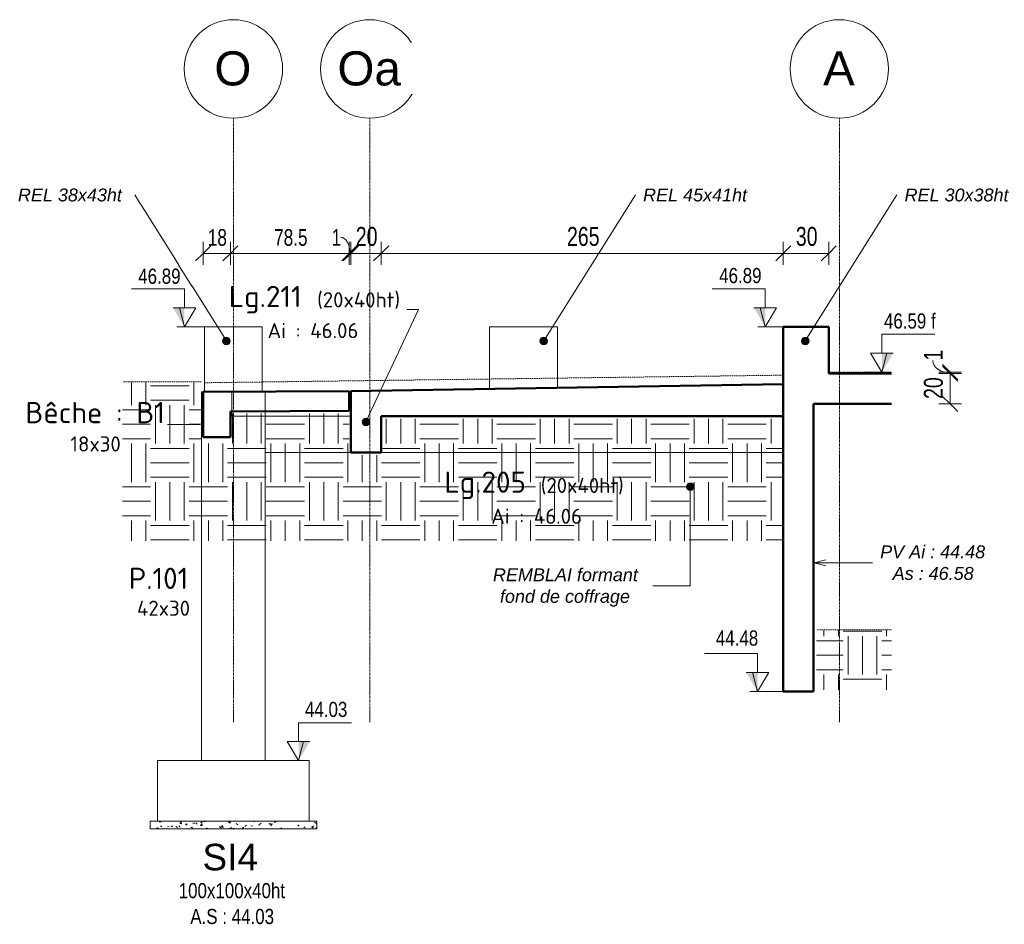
# Model space of a CAD drawing. Header units: millimetres. Extents: x 3690 to 285311, y -2348 to 78336.
# Tile 42 of 46: x 198592 to 205092, y 42947 to 48916. Entities that reach past the tile are written whole.
import ezdxf

# ---------------------------------------------------------------- set-up
doc = ezdxf.new("R2010")
doc.units = ezdxf.units.MM
doc.linetypes.add('Ligne de quadrillage', pattern=[22.225, 12.7, -3.175, 3.175, -3.175])
doc.linetypes.add('tiret perso', pattern=[2.6, 1.3, -1.3])
for name, color, linetype, lineweight in [('A-ANNO-DIMS', 211, 'Continuous', 9), ('A-ANNO-DIMS-50', 211, 'Continuous', 9), ('A-DETL', 90, 'Continuous', 5), ('A-DETL-GENF', 92, 'Continuous', 5), ('A-DETL-THIN', 151, 'Continuous', 5), ('A-DETL-WIDE', 214, 'Continuous', 50), ('A-FLOR', 192, 'Continuous', 5), ('A-FLOR-IDEN', 11, 'Continuous', 9), ('A-FLOR-MCUT', 51, 'Continuous', 50), ('A-WALL', 113, 'Continuous', 9), ('G-ANNO-DIMS', 111, 'Continuous', 9), ('G-ANNO-TEXT', 231, 'Continuous', 9), ('S-BEAM', 12, 'Continuous', 5), ('S-BEAM-IDEN', 2, 'Continuous', 9), ('S-COLS', 52, 'Continuous', 5), ('S-COLS-IDEN', 171, 'Continuous', 9), ('S-FNDN', 32, 'Continuous', 9), ('S-FNDN-IDEN', 2, 'Continuous', 9), ('S-GRID', 1, 'Continuous', 9), ('S-GRID-IDEN', 1, 'Continuous', 9)]:
    doc.layers.add(name, color=color, linetype=linetype, lineweight=lineweight)
doc.styles.add('Arial Narrow_5', font='ARIALN.TTF', dxfattribs={"width": 0.9, "height": 125})
doc.styles.add('Arial Narrow_7', font='ARIALN.TTF', dxfattribs={"width": 0.9, "height": 110})
doc.styles.add('Arial_5', font='arial.ttf', dxfattribs={"height": 225})
doc.styles.add('Arial_6', font='arial.ttf', dxfattribs={"width": 0.8, "height": 100})
doc.styles.add('Arial_7', font='arial.ttf', dxfattribs={"height": 175})
doc.styles.add('Arial_I_3', font='ariali.ttf', dxfattribs={"height": 85})
doc.styles.add('ISOCPEUR', font='isocpeur.ttf', dxfattribs={"height": 100})
doc.styles.add('ISOCPEUR_B', font='txt', dxfattribs={"height": 140})
doc.dimstyles.new('AB6_1_50_-_GB_2', dxfattribs={"dimscale": 304.8, "dimtxt": 127.928872, "dimasz": 0.328084, "dimexe": 0.246063, "dimexo": 0.0625, "dimgap": 0.04101, "dimtad": 1, "dimdec": 0, "dimlfac": 0.1, "dimdsep": 46, "dimtxsty": 'Arial Narrow_5', "dimblk1": 'OBLIQUE', "dimblk2": 'OBLIQUE', "dimsah": 1, "dimcen": 0.09, "dimazin": 0, "dimtfac": 1, "dimtdec": 4, "dimtix": 1, "dimtmove": 1, "dimatfit": 3, "dimfxl": 0.246063, "dimfxlon": 1, "dimtvp": 1, "dimtolj": 1, "dimtzin": 0, "dimarcsym": 2})
doc.dimstyles.new('AB6_1_50_-_GB_3', dxfattribs={"dimscale": 304.8, "dimtxt": 127.928872, "dimasz": 0.328084, "dimexe": 0.246063, "dimexo": 0.0625, "dimgap": 0.04101, "dimtad": 1, "dimdec": 0, "dimlfac": 0.1, "dimdsep": 46, "dimtxsty": 'Arial Narrow_5', "dimblk1": 'OBLIQUE', "dimblk2": 'OBLIQUE', "dimsah": 1, "dimcen": 0.09, "dimazin": 0, "dimtfac": 1, "dimtdec": 4, "dimtix": 1, "dimtmove": 0, "dimatfit": 3, "dimfxl": 0.246063, "dimfxlon": 1, "dimtvp": 1, "dimtolj": 1, "dimtzin": 0, "dimarcsym": 2})
doc.dimstyles.new('AB6_1_50_-_GB_COUPES', dxfattribs={"dimscale": 304.8, "dimtxt": 112.577407, "dimasz": 0.328084, "dimexe": 0.246063, "dimexo": 0.0625, "dimgap": 0.057415, "dimtad": 1, "dimdec": 1, "dimlfac": 0.1, "dimrnd": 0.5, "dimdsep": 46, "dimtxsty": 'Arial Narrow_7', "dimblk1": 'OBLIQUE', "dimblk2": 'OBLIQUE', "dimsah": 1, "dimcen": 0.09, "dimazin": 0, "dimtfac": 1, "dimtdec": 4, "dimtix": 1, "dimtmove": 1, "dimatfit": 3, "dimfxl": 0.246063, "dimfxlon": 1, "dimtvp": 1, "dimtolj": 1, "dimtzin": 0, "dimarcsym": 2})
doc.dimstyles.new('AB6_1_50_-_GB_COUPES_1', dxfattribs={"dimscale": 304.8, "dimtxt": 112.577407, "dimasz": 0.328084, "dimexe": 0.246063, "dimexo": 0.0625, "dimgap": 0.057415, "dimtad": 1, "dimdec": 1, "dimlfac": 0.1, "dimrnd": 0.5, "dimdsep": 46, "dimtxsty": 'Arial Narrow_7', "dimblk1": 'OBLIQUE', "dimblk2": 'OBLIQUE', "dimsah": 1, "dimcen": 0.09, "dimazin": 0, "dimtfac": 1, "dimtdec": 4, "dimtix": 1, "dimtmove": 0, "dimatfit": 3, "dimfxl": 0.246063, "dimfxlon": 1, "dimtvp": 1, "dimtolj": 1, "dimtzin": 0, "dimarcsym": 2})
pattern_1 = [(0, (203266.66, 33958.4), (254, 254), [254, -254]), (0, (203266.66, 34053.65), (254, 254), [254, -254]), (0, (203266.66, 34148.9), (254, 254), [254, -254]), (90, (203298.4, 34180.65), (-254, 254), [254, -254]), (90, (203393.66, 34180.65), (-254, 254), [254, -254]), (90, (203488.9, 34180.65), (-254, 254), [254, -254])]

# ---------------------------------------------------------------- blocks, each defined once
blk = doc.blocks.new('Quadrillage - M_Extrémité de la ligne de quadrillage - Cercle-11575-102 variante')
at = {"layer": 'S-GRID-IDEN'}
blk.add_circle((-15938.1, 48590.5), 325, dxfattribs=at)
blk = doc.blocks.new('Cotes d_élévation - M_Cote d_élévation - Extérieur rempli-1422902-102 variante')
at = {"layer": 'G-ANNO-DIMS'}
blk.add_hatch(color=256, dxfattribs=at).paths.add_polyline_path([(-12477.9, 44483.3), (-12477.9, 44608.3), (-12552.9, 44608.3)])
for p, q in [((-12477.9, 44733.3), (-12827.9, 44733.3)), ((-12477.9, 44608.3), (-12477.9, 44733.3)), ((-12552.9, 44608.3), (-12477.9, 44608.3)), ((-12511.3, 44608.3), (-12477.9, 44483.3)), ((-12477.9, 44483.3), (-12402.9, 44608.3)), ((-12477.9, 44608.3), (-12402.9, 44608.3)), ((-12427.9, 44483.3), (-12527.9, 44483.3))]:
    blk.add_line(p, q, dxfattribs=at)
blk = doc.blocks.new('DIMBLOCK451-102 variante')
at = {"layer": 'A-ANNO-DIMS-50', "lineweight": 18}
for p, q in [((204735.2, 46580), (204685.2, 46630)), ((204735.2, 46580), (204785.2, 46530)), ((204735.2, 46380), (204685.2, 46430)), ((204735.2, 46380), (204785.2, 46330))]:
    blk.add_line(p, q, dxfattribs=at)
at = {"layer": 'A-ANNO-DIMS-50'}
for p, q in [((204735.2, 46580), (204660.2, 46580)), ((204735.2, 46380), (204735.2, 46580)), ((204735.2, 46580), (204810.2, 46580)), ((204735.2, 46380), (204660.2, 46380)), ((204735.2, 46380), (204810.2, 46380))]:
    blk.add_line(p, q, dxfattribs=at)
at = {"layer": 'A-ANNO-DIMS-50', "color": 0, "insert": (204561.2, 46413), "char_height": 125, "width": 160.825, "attachment_point": 1, "rotation": 90, "line_spacing_factor": 0.974696, "style": 'Arial Narrow_5'}
blk.add_mtext('20', dxfattribs=at)
blk = doc.blocks.new('_Oblique')
at = {"color": 0, "linetype": 'ByBlock', "lineweight": -2}
blk.add_line((-0.5, -0.5), (0.5, 0.5), dxfattribs=at)
blk = doc.blocks.new('DIMBLOCK452-102 variante')
at = {"layer": 'A-ANNO-DIMS-50', "lineweight": 18}
for p, q in [((204735.2, 46590), (204685.2, 46640)), ((204735.2, 46580), (204685.2, 46630)), ((204735.2, 46590), (204785.2, 46540)), ((204735.2, 46580), (204785.2, 46530))]:
    blk.add_line(p, q, dxfattribs=at)
at = {"layer": 'A-ANNO-DIMS-50'}
for p, q in [((204735.2, 46590), (204660.2, 46590)), ((204735.2, 46580), (204660.2, 46580)), ((204735.2, 46580), (204735.2, 46590)), ((204735.2, 46590), (204810.2, 46590)), ((204735.2, 46580), (204810.2, 46580))]:
    blk.add_line(p, q, dxfattribs=at)
blk.add_ellipse((204735.2, 46665.8), major_axis=(114, 0), ratio=0.708645, start_param=3.141593, end_param=4.712389, dxfattribs=at)
at = {"layer": 'A-ANNO-DIMS-50', "color": 0, "insert": (204561.2, 46665.8), "char_height": 125, "width": 80.412, "attachment_point": 1, "rotation": 90, "line_spacing_factor": 0.974696, "style": 'Arial Narrow_5'}
blk.add_mtext('1', dxfattribs=at)
blk = doc.blocks.new('DIMBLOCK453-102 variante')
at = {"layer": 'A-ANNO-DIMS-50'}
for p, q in [((200778.3, 47373.9), (200778.3, 47448.9)), ((200978.3, 47373.9), (200978.3, 47448.9)), ((200778.3, 47373.9), (200978.3, 47373.9)), ((200778.3, 47373.9), (200778.3, 47298.9)), ((200978.3, 47373.9), (200978.3, 47298.9))]:
    blk.add_line(p, q, dxfattribs=at)
at = {"layer": 'A-ANNO-DIMS-50', "lineweight": 18}
for p, q in [((200778.3, 47373.9), (200828.3, 47423.9)), ((200978.3, 47373.9), (201028.3, 47423.9)), ((200778.3, 47373.9), (200728.3, 47323.9)), ((200978.3, 47373.9), (200928.3, 47323.9))]:
    blk.add_line(p, q, dxfattribs=at)
at = {"layer": 'A-ANNO-DIMS-50', "color": 0, "insert": (200811.3, 47548), "char_height": 125, "width": 160.825, "attachment_point": 1, "line_spacing_factor": 0.974696, "style": 'Arial Narrow_5'}
blk.add_mtext('20', dxfattribs=at)
blk = doc.blocks.new('DIMBLOCK454-102 variante')
at = {"layer": 'A-ANNO-DIMS-50'}
for p, q in [((200978.3, 47373.9), (200978.3, 47448.9)), ((203633.3, 47373.9), (203633.3, 47448.9)), ((200978.3, 47373.9), (203633.3, 47373.9)), ((200978.3, 47373.9), (200978.3, 47298.9)), ((203633.3, 47373.9), (203633.3, 47298.9))]:
    blk.add_line(p, q, dxfattribs=at)
at = {"layer": 'A-ANNO-DIMS-50', "lineweight": 18}
for p, q in [((200978.3, 47373.9), (201028.3, 47423.9)), ((203633.3, 47373.9), (203683.3, 47423.9)), ((200978.3, 47373.9), (200928.3, 47323.9)), ((203633.3, 47373.9), (203583.3, 47323.9))]:
    blk.add_line(p, q, dxfattribs=at)
at = {"layer": 'A-ANNO-DIMS-50', "color": 0, "insert": (202205.3, 47548), "char_height": 125, "width": 241.237, "attachment_point": 1, "line_spacing_factor": 0.974696, "style": 'Arial Narrow_5'}
blk.add_mtext('265', dxfattribs=at)
blk = doc.blocks.new('DIMBLOCK455-102 variante')
at = {"layer": 'A-ANNO-DIMS-50'}
for p, q in [((203633.3, 47373.9), (203633.3, 47448.9)), ((203933.3, 47373.9), (203933.3, 47448.9)), ((203633.3, 47373.9), (203933.3, 47373.9)), ((203633.3, 47373.9), (203633.3, 47298.9)), ((203933.3, 47373.9), (203933.3, 47298.9))]:
    blk.add_line(p, q, dxfattribs=at)
at = {"layer": 'A-ANNO-DIMS-50', "lineweight": 18}
for p, q in [((203633.3, 47373.9), (203683.3, 47423.9)), ((203933.3, 47373.9), (203983.3, 47423.9)), ((203633.3, 47373.9), (203583.3, 47323.9)), ((203933.3, 47373.9), (203883.3, 47323.9))]:
    blk.add_line(p, q, dxfattribs=at)
at = {"layer": 'A-ANNO-DIMS-50', "color": 0, "insert": (203716.3, 47548), "char_height": 125, "width": 160.825, "attachment_point": 1, "line_spacing_factor": 0.974696, "style": 'Arial Narrow_5'}
blk.add_mtext('30', dxfattribs=at)
blk = doc.blocks.new('DIMBLOCK456-102 variante')
at = {"layer": 'A-ANNO-DIMS-50'}
for p, q in [((199803.3, 47373.9), (199803.3, 47448.9)), ((199983.3, 47373.9), (199983.3, 47448.9)), ((199803.3, 47373.9), (199983.3, 47373.9)), ((199803.3, 47373.9), (199803.3, 47298.9)), ((199983.3, 47373.9), (199983.3, 47298.9))]:
    blk.add_line(p, q, dxfattribs=at)
at = {"layer": 'A-ANNO-DIMS-50', "lineweight": 18}
for p, q in [((199803.3, 47373.9), (199853.3, 47423.9)), ((199983.3, 47373.9), (200033.3, 47423.9)), ((199803.3, 47373.9), (199753.3, 47323.9)), ((199983.3, 47373.9), (199933.3, 47323.9))]:
    blk.add_line(p, q, dxfattribs=at)
at = {"layer": 'A-ANNO-DIMS-50', "color": 0, "insert": (199834.3, 47533.6), "char_height": 110, "width": 141.526, "attachment_point": 1, "line_spacing_factor": 0.974696, "style": 'Arial Narrow_7'}
blk.add_mtext('18', dxfattribs=at)
blk = doc.blocks.new('DIMBLOCK457-102 variante')
at = {"layer": 'A-ANNO-DIMS-50'}
for p, q in [((199983.3, 47373.9), (199983.3, 47448.9)), ((200768.3, 47373.9), (200768.3, 47448.9)), ((199983.3, 47373.9), (200768.3, 47373.9)), ((199983.3, 47373.9), (199983.3, 47298.9)), ((200768.3, 47373.9), (200768.3, 47298.9))]:
    blk.add_line(p, q, dxfattribs=at)
at = {"layer": 'A-ANNO-DIMS-50', "lineweight": 18}
for p, q in [((199983.3, 47373.9), (200033.3, 47423.9)), ((200768.3, 47373.9), (200818.3, 47423.9)), ((199983.3, 47373.9), (199933.3, 47323.9)), ((200768.3, 47373.9), (200718.3, 47323.9))]:
    blk.add_line(p, q, dxfattribs=at)
at = {"layer": 'A-ANNO-DIMS-50', "color": 0, "insert": (200272.2, 47533.6), "char_height": 110, "width": 248.742, "attachment_point": 1, "line_spacing_factor": 0.974696, "style": 'Arial Narrow_7'}
blk.add_mtext('78.5', dxfattribs=at)
blk = doc.blocks.new('DIMBLOCK458-102 variante')
at = {"layer": 'A-ANNO-DIMS-50'}
for p, q in [((200768.3, 47373.9), (200768.3, 47448.9)), ((200778.3, 47373.9), (200778.3, 47448.9)), ((200768.3, 47373.9), (200778.3, 47373.9)), ((200768.3, 47373.9), (200768.3, 47298.9)), ((200778.3, 47373.9), (200778.3, 47298.9))]:
    blk.add_line(p, q, dxfattribs=at)
at = {"layer": 'A-ANNO-DIMS-50', "lineweight": 18}
for p, q in [((200768.3, 47373.9), (200818.3, 47423.9)), ((200778.3, 47373.9), (200828.3, 47423.9)), ((200768.3, 47373.9), (200718.3, 47323.9)), ((200778.3, 47373.9), (200728.3, 47323.9))]:
    blk.add_line(p, q, dxfattribs=at)
at = {"layer": 'A-ANNO-DIMS-50'}
blk.add_ellipse((200710.3, 47373.9), major_axis=(0, 106.8), ratio=0.589928, start_param=4.712389, end_param=6.283185, dxfattribs=at)
at = {"layer": 'A-ANNO-DIMS-50', "color": 0, "insert": (200651.3, 47533.6), "char_height": 110, "width": 70.763, "attachment_point": 1, "line_spacing_factor": 0.974696, "style": 'Arial Narrow_7'}
blk.add_mtext('1', dxfattribs=at)

msp = doc.modelspace()

# ---------------------------------------------------------------- hatches: boundary and pattern name
at = {"layer": 'A-DETL-GENF'}
h = msp.add_hatch(dxfattribs=at)
h.set_pattern_fill('FP_62', color=9, style=0, pattern_type=2)
h.set_pattern_definition(pattern_1)
h.paths.add_polyline_path([(199272.17, 45476.6), (203623.3, 45476.6), (203623.3, 46281.92), (200988.3, 46281.92), (200988.3, 46042.25), (200768.3, 46042.25), (200768.3, 46317), (199993.3, 46317), (199993.3, 46140.82), (199793.3, 46140.82), (199793.3, 46525.4), (199272.17, 46525.4), (199272.17, 45483.56)])
h = msp.add_hatch(dxfattribs=at)
h.set_pattern_fill('FP_62', color=253, style=0, pattern_type=2)
h.set_pattern_definition(pattern_1)
h.paths.add_polyline_path([(204347.74, 44493.3), (204347.74, 44890), (203853.3, 44890), (203853.3, 44493.3)])
h = msp.add_hatch(dxfattribs=at)
h.set_pattern_fill('FP_63', style=0, pattern_type=2)
h.set_pattern_definition([(50, (187557.56, 25355.01), (136.6383, -11.95415), [14.287, -157.162]), (355, (187557.56, 25355.01), (-26.4328, 143.293), [12.573, -124.587]), (100.451, (187568.95, 25354.02), (110.2073, 131.33785), [12.573, -133.137]), (46.184, (187557.56, 25393.12), (203.3094, -31.533), [21.431, -235.744]), (96.636, (187574.5, 25390.49), (178.052, 185.5712), [18.214, -200.352]), (351.184, (187557.56, 25393.12), (178.0533, 185.5696), [17.145, -188.595]), (21, (187576.61, 25383.59), (113.71107, -76.6989), [14.288, -157.163]), (326, (187576.61, 25383.59), (46.3515, 138.1404), [12.573, -124.587]), (71.451, (187586.09, 25377.2), (160.06335, 61.4411), [12.573, -133.137]), (37.5, (187557.56, 25355.015), (2.31655, 63.41591), [12.573, -111.633, 12.573, -115.062, -126.206]), (37.5, (187557.56, 25355.015), (2.31655, 63.41591), [-251.841, 12.573, -113.633]), (7.5, (187557.56, 25355.015), (50.11464, 75.13506), [12.573, -60.198, 12.573, -108.775, -48.101]), (7.5, (187557.56, 25355.015), (50.11464, 75.13506), [-194.119, 12.573, -35.528]), (327.5, (187515.08, 25355.015), (101.69258, -4.2962), [12.573, -35.052, 12.573, -136.017, -197.167]), (327.5, (187515.08, 25355.015), (101.69258, -4.2962), [-196.215, 12.573, -184.594]), (317.5, (187496.03, 25355.015), (111.0972, 19.0699), [12.573, -49.34, 12.573, -86.106, -140.018]), (317.5, (187496.03, 25355.015), (111.0972, 19.0699), [-160.592, 12.573, -127.445])])
h.paths.add_polyline_path([(200553.3, 43577.1), (200553.3, 43627.1), (199453.3, 43627.1), (199453.3, 43577.1)])
at = {"layer": 'G-ANNO-TEXT'}
h = msp.add_hatch(color=7, dxfattribs=at)
edge = h.paths.add_edge_path()
edge.add_arc((199957.34, 46796.29), 25, 0, 360)
h = msp.add_hatch(color=7, dxfattribs=at)
edge = h.paths.add_edge_path()
edge.add_arc((202052.03, 46796.29), 25, 0, 360)
h = msp.add_hatch(color=7, dxfattribs=at)
edge = h.paths.add_edge_path()
edge.add_arc((203778.25, 46796.29), 25, 0, 360)
h = msp.add_hatch(color=7, dxfattribs=at)
edge = h.paths.add_edge_path()
edge.add_arc((203018.82, 45834.51), 25, 0, 360)
at = {"layer": 'S-BEAM-IDEN'}
h = msp.add_hatch(color=256, dxfattribs=at)
edge = h.paths.add_edge_path()
edge.add_arc((200878.3, 46261.79), 25, 0, 360)

# ---------------------------------------------------------------- linework, layer by layer
at = {"layer": 'A-DETL', "linetype": 'tiret perso'}
for p, q in [((199812.52, 46519.99), (203632.52, 46569.99)), ((203933.3, 46590), (204346.58, 46590)), ((199793.3, 46525.4), (199272.61, 46525.4)), ((204346.58, 44890), (203853.3, 44890))]:
    msp.add_line(p, q, dxfattribs=at)
at = {"layer": 'A-DETL-THIN'}
for p, q in [((199453.3, 43627.1), (199453.3, 43577.1)), ((200553.3, 43627.1), (199453.3, 43627.1)), ((200553.3, 43577.1), (200553.3, 43627.1)), ((199453.3, 43577.1), (200553.3, 43577.1))]:
    msp.add_line(p, q, dxfattribs=at)
at = {"layer": 'A-DETL-WIDE'}
for p, q in [((200778.3, 46365), (200778.3, 46300)), ((200778.3, 46300), (200778.3, 46060)), ((200978.3, 46060), (200978.3, 46300)), ((200978.3, 46300), (201018.3, 46300)), ((200778.3, 46060), (200978.3, 46060))]:
    msp.add_line(p, q, dxfattribs=at)
at = {"layer": 'A-FLOR', "lineweight": 50}
for p, q in [((204346.58, 46580), (203933.3, 46580)), ((203633.3, 46510), (200778.3, 46465.4)), ((200768.3, 46465.4), (199803.3, 46460)), ((199803.3, 46460), (199803.3, 46330)), ((200768.3, 46335.4), (200768.3, 46465.4)), ((200778.3, 46465.4), (200778.3, 46365)), ((203833.3, 46380), (204346.58, 46380)), ((199983.3, 46331.01), (200768.3, 46335.4)), ((201018.3, 46300), (203633.3, 46300))]:
    msp.add_line(p, q, dxfattribs=at)
at = {"layer": 'A-FLOR'}
for p, q in [((200778.3, 46465.4), (199993.3, 46460)), ((199993.3, 46460.84), (199993.3, 46300)), ((200778.3, 46300), (199993.3, 46300))]:
    msp.add_line(p, q, dxfattribs=at)
at = {"layer": 'A-FLOR-IDEN'}
msp.add_line((199782.69, 46245.5), (199568.5, 46245.5), dxfattribs=at)
at = {"layer": 'A-FLOR-MCUT'}
for p, q in [((199803.3, 46330), (199803.3, 46160)), ((199983.3, 46160), (199983.3, 46331.01)), ((199803.3, 46160), (199983.3, 46160))]:
    msp.add_line(p, q, dxfattribs=at)
at = {"layer": 'A-WALL'}
for p, q in [((199813.3, 46460), (199813.3, 46890)), ((199813.3, 46890), (200193.3, 46890)), ((200193.3, 46890), (200193.3, 46460)), ((201693.3, 46479.69), (201693.3, 46890)), ((201693.3, 46890), (202143.3, 46890)), ((202143.3, 46890), (202143.3, 46486.72)), ((200193.3, 46460), (199813.3, 46460))]:
    msp.add_line(p, q, dxfattribs=at)
at = {"layer": 'A-WALL', "lineweight": 50}
for p, q in [((203633.3, 46890), (203633.3, 44483.3)), ((203933.3, 46890), (203633.3, 46890)), ((203933.3, 46580), (203933.3, 46890)), ((203833.3, 44483.3), (203833.3, 46380)), ((203633.3, 44483.3), (203833.3, 44483.3))]:
    msp.add_line(p, q, dxfattribs=at)
at = {"layer": 'G-ANNO-DIMS'}
for p, q in [((199662.55, 46890), (199679.74, 46890)), ((199813.3, 46890), (199662.55, 46890)), ((203464.32, 46890), (203514.26, 46890)), ((203633.3, 46890), (203464.32, 46890)), ((204174.77, 46590), (204309.65, 46590)), ((204309.65, 46590), (204284.47, 46590)), ((203430.91, 44483.3), (203463.46, 44483.3)), ((203633.3, 44483.3), (203430.91, 44483.3)), ((200382.07, 44027.1), (200454.01, 44027.1)), ((200454.01, 44027.1), (200433.68, 44027.1))]:
    msp.add_line(p, q, dxfattribs=at)
at = {"layer": 'G-ANNO-TEXT', "color": 50}
for p, q in [((202052.03, 46796.29), (202657.59, 47759.08)), ((203018.82, 45834.51), (203018.82, 45180.44)), ((203838.17, 45331.83), (203913.17, 45351.93)), ((203838.17, 45331.83), (203913.17, 45311.74)), ((203838.17, 45331.83), (204222.86, 45331.83)), ((203018.82, 45180.44), (202772.1, 45180.44))]:
    msp.add_line(p, q, dxfattribs=at)
for centre in [(199957.34, 46796.29), (202052.03, 46796.29), (203778.25, 46796.29), (203018.82, 45834.51)]:
    msp.add_circle(centre, 25, dxfattribs=at)
at = {"layer": 'S-BEAM'}
for p, q in [((200213.3, 46300), (200213.3, 46060)), ((200778.3, 46300), (200213.3, 46300)), ((203633.3, 46300), (201018.3, 46300)), ((203633.3, 46060), (203633.3, 46300)), ((200213.3, 46060), (200778.3, 46060)), ((200978.3, 46060), (203633.3, 46060))]:
    msp.add_line(p, q, dxfattribs=at)
at = {"layer": 'S-BEAM-IDEN'}
for p, q in [((200878.3, 46261.79), (201225.46, 47002.77)), ((201225.46, 47002.77), (201147.84, 47002.77))]:
    msp.add_line(p, q, dxfattribs=at)
msp.add_circle((200878.3, 46261.79), 25, dxfattribs=at)
at = {"layer": 'S-COLS'}
for p, q in [((199793.3, 46460), (199793.3, 44027.1)), ((200213.3, 46460), (199793.3, 46460)), ((200213.3, 46460), (200213.3, 44027.1)), ((200213.3, 44027.1), (199793.3, 44027.1))]:
    msp.add_line(p, q, dxfattribs=at)
at = {"layer": 'S-FNDN', "lineweight": 5}
for p, q in [((199503.3, 44027.1), (200503.3, 44027.1)), ((199503.3, 43627.1), (199503.3, 44027.1)), ((200503.3, 43627.1), (200503.3, 44027.1)), ((200503.3, 43627.1), (199503.3, 43627.1))]:
    msp.add_line(p, q, dxfattribs=at)
at = {"layer": 'S-GRID', "linetype": 'Ligne de quadrillage'}
for p, q in [((200003.3, 44280.5), (200003.3, 48265.53)), ((200903.3, 44280.5), (200903.3, 48265.53)), ((204003.3, 44280.5), (204003.3, 48265.53))]:
    msp.add_line(p, q, dxfattribs=at)

# ---------------------------------------------------------------- block references
at = {"layer": 'G-ANNO-DIMS'}
for p in [(212157.68, 2406.7), (215992.2, 2406.7), (215941.4, 0)]:
    msp.add_blockref('Cotes d_élévation - M_Cote d_élévation - Extérieur rempli-1422902-102 variante', p, dxfattribs=at)
at = {"layer": 'G-ANNO-DIMS', "extrusion": (0, 0, -1)}
for p in [(-191806.53, 2106.7), (-187955.74, -456.2)]:
    msp.add_blockref('Cotes d_élévation - M_Cote d_élévation - Extérieur rempli-1422902-102 variante', p, dxfattribs=at)
at = {"layer": 'S-GRID-IDEN'}
for p in [(215941.4, 0), (216841.4, 0), (219941.4, 0)]:
    msp.add_blockref('Quadrillage - M_Extrémité de la ligne de quadrillage - Cercle-11575-102 variante', p, dxfattribs=at)

# ---------------------------------------------------------------- texts
at = {"layer": 'A-FLOR-IDEN', "attachment_point": 1}
for s, insert, char_height, width, style in [('Bêche : B1', (198629.5, 46393.05), 140, 1134.3878, 'ISOCPEUR_B'), ('18x30', (198927.25, 46166.04), 100, 412.8691, 'ISOCPEUR')]:
    msp.add_mtext(s, dxfattribs=dict(at, insert=insert, char_height=char_height, width=width, style=style))
at = {"layer": 'G-ANNO-DIMS', "char_height": 100, "width": 330.5503, "attachment_point": 1, "line_spacing_factor": 0.941778, "style": 'Arial_6', "bg_fill": 3, "box_fill_scale": 1.25, "bg_fill_color": 256, "bg_fill_true_color": 13158600, "bg_fill_transparency": 0}
for s, insert in [('46.89', (203210.05, 47277.33)), ('44.48', (203188.28, 44885.41)), ('44.03', (200475.79, 44414.72))]:
    msp.add_mtext(s, dxfattribs=dict(at, insert=insert))
at = {"layer": 'G-ANNO-TEXT', "color": 7, "char_height": 85, "attachment_point": 1, "style": 'Arial_I_3', "bg_fill": 3, "box_fill_scale": 1.25, "bg_fill_color": 256, "bg_fill_true_color": 13158600, "bg_fill_transparency": 0}
for s, insert, width in [('REL 38x43ht', (198580.78, 47801.58), 869.8309), ('REL 45x41ht', (202707.59, 47801.58), 869.8309), ('REL 30x38ht', (204433.8, 47801.58), 869.8309), ('PV Ai : 44.48', (204272.86, 45446.63), 869.8309), ('REMBLAI formant ', (201716.64, 45295.24), 1218.565), ('As : 46.58', (204355.54, 45304.42), 673.4175), ('fond de coffrage', (201762.94, 45153.03), 1082.2781)]:
    msp.add_mtext(s, dxfattribs=dict(at, insert=insert, width=width))
at = {"layer": 'S-BEAM-IDEN', "attachment_point": 1}
for s, insert, char_height, width, style in [('Lg.211', (199972.82, 47159.26), 140, 613.2909, 'ISOCPEUR_B'), ('(20x40ht)', (200555.84, 47117.38), 100, 713.5019, 'ISOCPEUR'), ('Ai : 46.06', (200228.71, 46914.37), 100, 737.5525, 'ISOCPEUR'), ('Lg.205', (201396.03, 45934.29), 140, 677.4259, 'ISOCPEUR_B'), ('(20x40ht)', (202032.04, 45892.42), 100, 713.5019, 'ISOCPEUR'), ('Ai : 46.06', (201704.91, 45689.41), 100, 737.5525, 'ISOCPEUR')]:
    msp.add_mtext(s, dxfattribs=dict(at, insert=insert, char_height=char_height, width=width, style=style))
at = {"layer": 'S-COLS-IDEN', "attachment_point": 1}
for s, insert, char_height, width, style in [('P.101', (199312.52, 45299.24), 140, 509.0716, 'ISOCPEUR_B'), ('42x30', (199366.75, 45082.17), 100, 452.9534, 'ISOCPEUR')]:
    msp.add_mtext(s, dxfattribs=dict(at, insert=insert, char_height=char_height, width=width, style=style))
at = {"layer": 'S-FNDN-IDEN', "attachment_point": 1, "bg_fill": 3, "box_fill_scale": 1.25, "bg_fill_color": 256, "bg_fill_true_color": 13158600, "bg_fill_transparency": 0}
for s, insert, char_height, width, style in [('SI4', (199799.07, 43477.79), 175, 452.9534, 'Arial_7'), ('100x100x40ht', (199642.1, 43218.89), 100, 872.236, 'Arial_6'), ('A.S : 44.03', (199718.9, 43048.46), 100, 686.2445, 'Arial_6')]:
    msp.add_mtext(s, dxfattribs=dict(at, insert=insert, char_height=char_height, width=width, style=style))

# ---------------------------------------------------------------- dimensions: what is measured, and where the dimension line sits
at = {"layer": 'A-ANNO-DIMS'}
for base, p1, p2, dimstyle, override, picture, middle in [((199983.3, 47373.95), (199803.3, 47298.95), (199983.3, 47298.95), 'AB6_1_50_-_GB_COUPES_1', {"dimpost": '<>', "dimfxl": 180}, 'DIMBLOCK456-102 variante', (199893.3, 47447.61)), ((200768.3, 47373.95), (199983.3, 47298.95), (200768.3, 47298.95), 'AB6_1_50_-_GB_COUPES_1', {"dimpost": '<>', "dimfxl": 785}, 'DIMBLOCK457-102 variante', (200375.8, 47447.61)), ((200978.3, 47373.95), (200778.3, 47298.95), (200978.3, 47298.95), 'AB6_1_50_-_GB_3', {"dimpost": '<>', "dimfxl": 200}, 'DIMBLOCK453-102 variante', (200878.3, 47450.27)), ((203933.3, 47373.95), (203633.3, 47298.95), (203933.3, 47298.95), 'AB6_1_50_-_GB_3', {"dimpost": '<>', "dimfxl": 300}, 'DIMBLOCK455-102 variante', (203783.3, 47450.27))]:
    dim = msp.add_linear_dim(base=base, p1=p1, p2=p2, dimstyle=dimstyle, override=override, dxfattribs=at)
    dim.commit()
    dim.dimension.update_dxf_attribs({"geometry": picture, "text_midpoint": middle})
dim = msp.add_linear_dim(base=(200778.3, 47373.95), p1=(200768.3, 47298.95), p2=(200778.3, 47298.95), dimstyle='AB6_1_50_-_GB_COUPES', override={"dimpost": '<>', "dimfxl": 10}, dxfattribs=at)
dim.commit()
dim.dimension.update_dxf_attribs({"geometry": 'DIMBLOCK458-102 variante', "text_midpoint": (200686.68, 47460.28), "dimtype": 160})
dim = msp.add_linear_dim(base=(204735.24, 46580), p1=(204660.24, 46380), p2=(204660.24, 46580), angle=90, dimstyle='AB6_1_50_-_GB_3', override={"dimpost": '<>', "dimfxl": 200}, dxfattribs=at)
dim.commit()
dim.dimension.update_dxf_attribs({"geometry": 'DIMBLOCK451-102 variante', "text_midpoint": (204658.92, 46480)})

# ---------------------------------------------------------------- next in the draw order: texts
at = {"layer": 'G-ANNO-DIMS', "char_height": 100, "attachment_point": 1, "line_spacing_factor": 0.941778, "style": 'Arial_6', "bg_fill": 3, "box_fill_scale": 1.25, "bg_fill_color": 256, "bg_fill_true_color": 13158600, "bg_fill_transparency": 0}
for s, insert, width in [('46.89', (199374.8, 47273.12), 330.5503), ('46.59 f', (204297.77, 46977.36), 404.0059)]:
    msp.add_mtext(s, dxfattribs=dict(at, insert=insert, width=width))
at = {"layer": 'S-GRID-IDEN', "char_height": 225, "attachment_point": 1, "style": 'Arial_5', "bg_fill": 3, "box_fill_scale": 1.25, "bg_fill_color": 256, "bg_fill_true_color": 13158600, "bg_fill_transparency": 0}
for s, insert, width in [('O', (199877.49, 48706.81), 300.6328), ('Oa', (200689.74, 48706.81), 513.08), ('A', (203895.74, 48706.81), 256.54)]:
    msp.add_mtext(s, dxfattribs=dict(at, insert=insert, width=width))

# ---------------------------------------------------------------- next in the draw order: dimensions: what is measured, and where the dimension line sits
at = {"layer": 'A-ANNO-DIMS'}
dim = msp.add_linear_dim(base=(203633.30266219, 47373.94837602), p1=(200978.30266241, 47298.94837602), p2=(203633.30266219, 47298.94837602), dimstyle='AB6_1_50_-_GB_3', override={"dimpost": '<>', "dimfxl": 2655}, dxfattribs=at)
dim.commit()
dim.dimension.update_dxf_attribs({"geometry": 'DIMBLOCK454-102 variante', "text_midpoint": (202305.8026623, 47450.26999985)})

# ---------------------------------------------------------------- next in the draw order: linework, layer by layer
at = {"layer": 'G-ANNO-TEXT', "color": 50}
for p, q in [((199957.34, 46796.29), (199351.78, 47759.08)), ((203778.25, 46796.29), (204383.8, 47759.08))]:
    msp.add_line(p, q, dxfattribs=at)

# ---------------------------------------------------------------- next in the draw order: dimensions: what is measured, and where the dimension line sits
at = {"layer": 'A-ANNO-DIMS'}
dim = msp.add_linear_dim(base=(204735.24, 46590), p1=(204660.24, 46580), p2=(204660.24, 46590), angle=90, dimstyle='AB6_1_50_-_GB_2', override={"dimpost": '<>', "dimfxl": 10}, dxfattribs=at)
dim.commit()
dim.dimension.update_dxf_attribs({"geometry": 'DIMBLOCK452-102 variante', "text_midpoint": (204644.52, 46706.01), "dimtype": 160, "text_rotation": 90})

doc.saveas('drawing.dxf')
